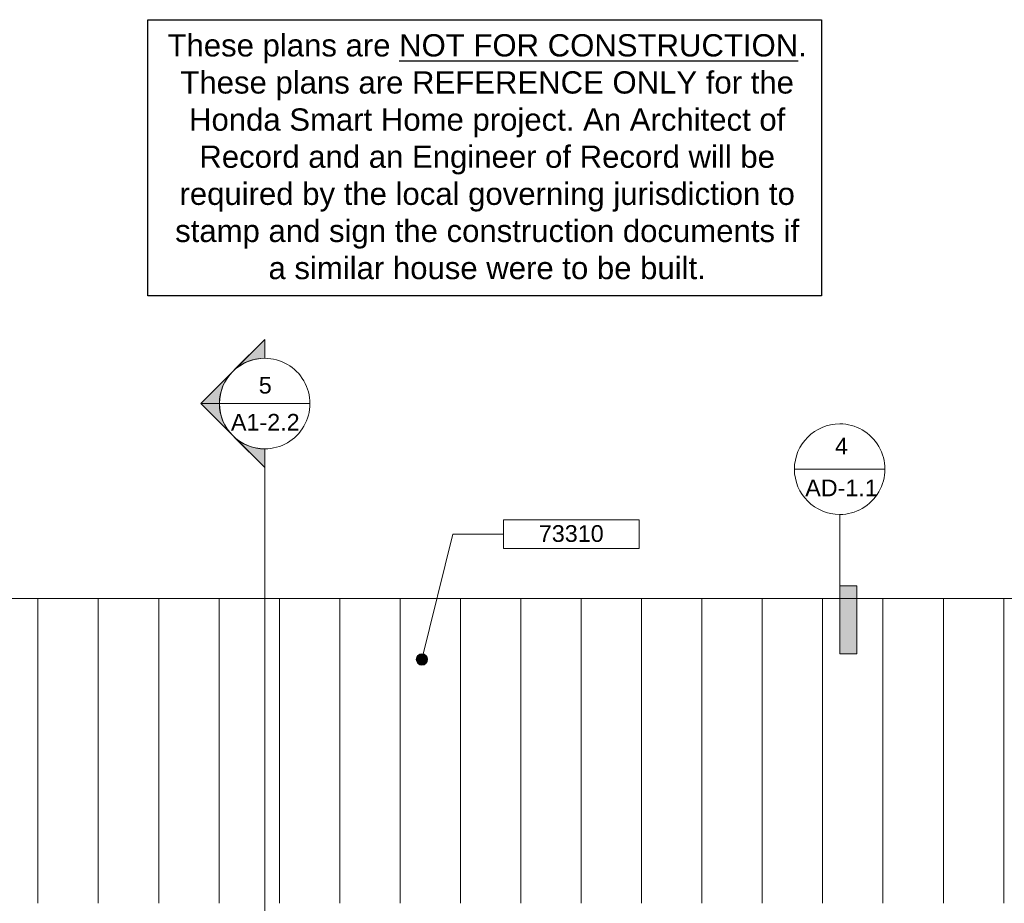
# Model space of a CAD drawing. Header units: inches. Extents: x -651 to 361, y -61 to 433.
# Tile 3 of 5: x -453 to -192, y 114 to 348. Entities that reach past the tile are written whole.
import ezdxf

# ---------------------------------------------------------------- set-up
doc = ezdxf.new("R2010")
doc.units = ezdxf.units.IN
doc.header["$MEASUREMENT"] = 0
for name, color, linetype, lineweight in [('A-ANNO-NOTE', 2, 'Continuous', 9), ('A-ANNO-SYMB', 6, 'Continuous', 9), ('A-ROOF', 4, 'Continuous', 18), ('A-ROOF-PATT', 8, 'Continuous', 18)]:
    doc.layers.add(name, color=color, linetype=linetype, lineweight=lineweight)
doc.styles.add('Arial', font='arial.ttf', dxfattribs={"height": 5.901197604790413})
doc.styles.add('Arial_1', font='arial.ttf', dxfattribs={"height": 4.42589820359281})

# ---------------------------------------------------------------- blocks, each defined once
blk = doc.blocks.new('Section - Section Head - Filled-22785-Exterior West Elevation')
at = {"layer": 'A-ANNO-SYMB'}
h = blk.add_hatch(color=256, dxfattribs=at)
edge = h.paths.add_edge_path(flags=0)
edge.add_arc((115.3112540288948, 415.7947145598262), 12.01561779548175, 89.99999999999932, 132.0783950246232, ccw=False)
edge.add_line((115.3112540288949, 427.810332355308), (115.311254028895, 432.7652773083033))
edge.add_line((115.311254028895, 432.7652773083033), (107.2590263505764, 424.7130496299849))
h = blk.add_hatch(color=256, dxfattribs=at)
edge = h.paths.add_edge_path(flags=0)
edge.add_line((106.8259726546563, 424.2799959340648), (98.3406912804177, 415.7947145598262))
edge.add_line((98.3406912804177, 415.7947145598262), (103.3112540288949, 415.7947145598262))
edge.add_arc((115.3112540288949, 415.7947145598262), 12.00000000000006, 135, 180.0000000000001, ccw=False)
h = blk.add_hatch(color=256, dxfattribs=at)
edge = h.paths.add_edge_path(flags=0)
edge.add_arc((115.3112540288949, 415.7947145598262), 12.00000000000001, 179.9999999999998, 224.9999999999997, ccw=False)
edge.add_line((103.3112540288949, 415.7947145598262), (98.3406912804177, 415.7947145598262))
edge.add_line((98.3406912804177, 415.7947145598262), (106.8259726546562, 407.3094331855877))
h = blk.add_hatch(color=256, dxfattribs=at)
edge = h.paths.add_edge_path(flags=0)
edge.add_line((107.2590263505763, 406.8763794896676), (115.3112540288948, 398.8241518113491))
edge.add_line((115.3112540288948, 398.8241518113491), (115.3112540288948, 403.7790967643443))
edge.add_arc((115.3112540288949, 415.7947145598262), 12.01561779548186, 227.9216049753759, 269.99999999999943, ccw=False)
for p, q in [((98.3406912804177, 415.7947145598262), (115.311254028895, 432.7652773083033)), ((107.2590263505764, 424.7130496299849), (115.311254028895, 432.7652773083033)), ((115.3112540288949, 427.7947145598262), (115.311254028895, 432.7652773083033)), ((115.311254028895, 432.7652773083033), (115.3112540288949, 427.810332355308)), ((98.3406912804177, 415.7947145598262), (106.8259726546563, 424.2799959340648)), ((98.3406912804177, 415.7947145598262), (115.3112540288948, 398.8241518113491)), ((103.3112540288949, 415.7947145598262), (98.3406912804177, 415.7947145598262)), ((106.8259726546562, 407.3094331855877), (98.3406912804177, 415.7947145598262)), ((98.3406912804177, 415.7947145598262), (103.3112540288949, 415.7947145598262)), ((115.3112540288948, 398.8241518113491), (107.2590263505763, 406.8763794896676)), ((115.3112540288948, 403.7947145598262), (115.3112540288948, 398.8241518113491)), ((115.3112540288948, 403.7790967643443), (115.3112540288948, 398.8241518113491))]:
    blk.add_line(p, q, dxfattribs=at)
for centre, radius, start, end in [((115.3112540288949, 415.7947145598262), 11.99999999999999, 89.9999999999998, 269.9999999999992), ((115.3112540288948, 415.7947145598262), 12.01561779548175, 89.99999999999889, 132.0783950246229), ((115.3112540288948, 415.7947145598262), 12.00000000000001, 269.9999999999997, 89.99999999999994), ((115.3112540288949, 415.7947145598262), 12.00000000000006, 134.9999999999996, 179.9999999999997), ((115.3112540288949, 415.7947145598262), 12.00000000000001, 179.9999999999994, 224.9999999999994), ((115.3112540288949, 415.7947145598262), 12.01561779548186, 227.9216049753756, 269.9999999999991)]:
    blk.add_arc(centre, radius, start, end, dxfattribs=at)
blk = doc.blocks.new('Drafting View - 3_8_ x 3_32_-55629-Exterior West Elevation')
at = {"layer": 'A-ANNO-SYMB'}
blk.add_hatch(color=256, dxfattribs=at).paths.add_polyline_path([(41.74866284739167, 303.2706759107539), (37.24866284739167, 303.2706759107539), (37.24866284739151, 285.2706759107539), (41.74866284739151, 285.2706759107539)], flags=0)
for p, q in [((37.24866284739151, 285.2706759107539), (37.24866284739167, 303.2706759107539)), ((37.24866284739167, 303.2706759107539), (41.74866284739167, 303.2706759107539)), ((41.74866284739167, 303.2706759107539), (41.74866284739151, 285.2706759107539)), ((41.74866284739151, 285.2706759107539), (37.24866284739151, 285.2706759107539))]:
    blk.add_line(p, q, dxfattribs=at)
blk = doc.blocks.new('Drafting View - Section Head - no arrow-55309-Exterior West Elevation')
at = {"layer": 'A-ANNO-SYMB'}
for centre, radius, start, end in [((37.24866284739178, 351.995396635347), 11.99999999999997, 89.99999999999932, 269.9999999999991), ((37.24866284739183, 351.995396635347), 11.99999999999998, 269.9999999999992, 89.99999999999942)]:
    blk.add_arc(centre, radius, start, end, dxfattribs=at)
blk = doc.blocks.new('Keynote Tag - Keynote Number - Boxed - Small-135510-Exterior West Elevation')
at = {"layer": 'A-ANNO-NOTE'}
for p, q in [((202.5416352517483, 201.6311818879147), (202.5416352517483, 209.1849309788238)), ((202.5416352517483, 209.1849309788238), (238.5416352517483, 209.1849309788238)), ((238.5416352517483, 209.1849309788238), (238.5416352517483, 201.6311818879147)), ((202.5416352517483, 201.6311818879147), (238.5416352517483, 201.6311818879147))]:
    blk.add_line(p, q, dxfattribs=at)

msp = doc.modelspace()

# ---------------------------------------------------------------- hatches: boundary and pattern name
at = {"layer": 'A-ANNO-NOTE'}
h = msp.add_hatch(color=256, dxfattribs=at)
edge = h.paths.add_edge_path(flags=0)
edge.add_arc((-346.2075285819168, 178.7097708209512), 1.500000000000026, 0, 360)
at = {"layer": 'A-ROOF-PATT', "lineweight": 9}
h = msp.add_hatch(dxfattribs=at)
h.set_pattern_fill('FP_6', color=256, style=0, pattern_type=2)
h.set_pattern_definition([(90, (0, 333.951), (-16, 9.797174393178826e-16), [])])
h.paths.add_polyline_path([(-225.5871345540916, 114.0781250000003), (-187.832083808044, 114.0781250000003), (-187.8320838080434, 194.886473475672), (-460.0820838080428, 194.886473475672), (-460.0820838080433, 114.0781250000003), (-282.3917100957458, 114.0781250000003)], flags=0)

# ---------------------------------------------------------------- linework, layer by layer
msp.add_lwpolyline([(-418.8882589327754, 348.2834403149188), (-240.3172110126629, 348.2834403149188), (-240.3172110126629, 275.1336811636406), (-418.8882589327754, 275.1336811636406)], close=True)
at = {"layer": 'A-ANNO-NOTE'}
for p, q in [((-346.2075285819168, 178.7097708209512), (-338.0147225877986, 211.9193226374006)), ((-338.0147225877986, 211.9193226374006), (-324.6083127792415, 211.9193226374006))]:
    msp.add_line(p, q, dxfattribs=at)
msp.add_circle((-346.2075285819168, 178.7097708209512), 1.500000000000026, dxfattribs=at)
at = {"layer": 'A-ANNO-SYMB'}
for p, q in [((-399.8835652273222, 246.5293253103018), (-375.8835652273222, 246.5293253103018)), ((-387.8835652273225, 234.529325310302), (-387.8835652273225, -43.29303566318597)), ((-247.4678521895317, 229.1473590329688), (-223.4678521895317, 229.1473590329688)), ((-235.4678521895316, 217.1473590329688), (-235.4678521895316, 198.2015217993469))]:
    msp.add_line(p, q, dxfattribs=at)
at = {"layer": 'A-ROOF'}
msp.add_line((-187.8320838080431, 194.8864734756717), (-460.0820838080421, 194.8864734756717), dxfattribs=at)

# ---------------------------------------------------------------- block references
at = {"layer": 'A-ANNO-NOTE'}
msp.add_blockref('Keynote Tag - Keynote Number - Boxed - Small-135510-Exterior West Elevation', (-527.1499480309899, 6.5112662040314), dxfattribs=at)
at = {"layer": 'A-ANNO-SYMB'}
for name, p in [('Section - Section Head - Filled-22785-Exterior West Elevation', (-503.194819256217, -169.2653892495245)), ('Drafting View - Section Head - no arrow-55309-Exterior West Elevation', (-272.7165150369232, -122.8480376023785)), ('Drafting View - 3_8_ x 3_32_-55629-Exterior West Elevation', (-272.7165150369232, -105.0691541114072))]:
    msp.add_blockref(name, p, dxfattribs=at)

# ---------------------------------------------------------------- texts
at = {"insert": (-328.9136194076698, 344.4411890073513), "char_height": 5.901197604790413, "width": 170.6430300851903, "attachment_point": 2, "style": 'Arial'}
msp.add_mtext('These plans are {\\LNOT FOR CONSTRUCTION}. These plans are REFERENCE ONLY for the Honda Smart Home project. An Architect of Record and an Engineer of Record will be required by the local governing jurisdiction to stamp and sign the construction documents if a similar house were to be built.', dxfattribs=at)
at = {"layer": 'A-ANNO-SYMB', "char_height": 4.42589820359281, "attachment_point": 2, "line_spacing_factor": 0.9385317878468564, "style": 'Arial_1'}
for s, insert, width in [('5', (-387.7298802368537, 253.613887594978), 4.103999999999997), ('A1-2.2', (-387.7298802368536, 243.7957655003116), 21.70799999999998), ('4', (-234.9840148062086, 237.4875596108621), 4.103999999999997), ('AD-1.1', (-234.9840148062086, 226.3833603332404), 22.89599999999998)]:
    msp.add_mtext(s, dxfattribs=dict(at, insert=insert, width=width))

# ---------------------------------------------------------------- next in the draw order: texts
at = {"layer": 'A-ANNO-NOTE', "insert": (-306.6220407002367, 214.3023725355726), "char_height": 4.42589820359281, "width": 20.51999999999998, "attachment_point": 2, "line_spacing_factor": 0.9385317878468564, "style": 'Arial_1', "bg_fill": 3, "box_fill_scale": 1.25, "bg_fill_color": 0, "bg_fill_transparency": 0}
msp.add_mtext('73310', dxfattribs=at)

doc.saveas('drawing.dxf')
